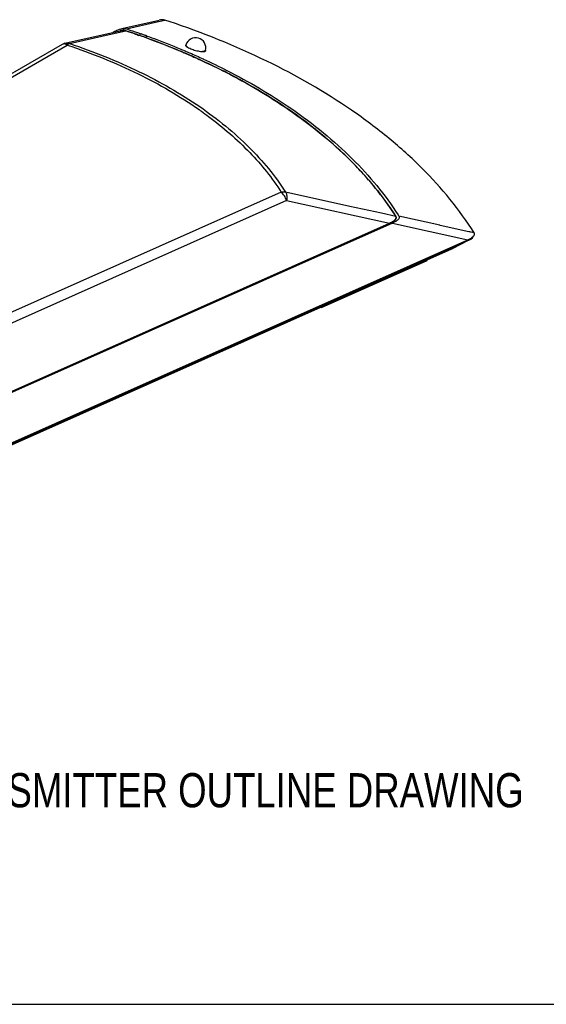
# Model space of a CAD drawing. Header units: inches. Extents: x 0 to 17, y 0 to 11.
# Tile 9 of 20: x 9.7 to 12.1, y 0 to 4.5. Entities that reach past the tile are written whole.
import ezdxf

# ---------------------------------------------------------------- set-up
doc = ezdxf.new("R2010")
doc.units = ezdxf.units.IN
doc.header["$LTSCALE"] = 0.935
doc.header["$MEASUREMENT"] = 0
doc.layers.get('0').update_dxf_attribs({"linetype": 'CONTINUOUS'})
doc.styles.get("Standard").update_dxf_attribs({"font": 'txt', "width": 0.8})

msp = doc.modelspace()

# ---------------------------------------------------------------- linework, layer by layer
at = {"color": 7, "linetype": 'Continuous'}
for p, q in [((10.1998, 4.4579), (10.3702, 4.497)), ((10.2208, 4.4568), (10.353, 4.4871)), ((10.353, 4.4871), (10.396, 4.497)), ((9.9395, 4.3908), (10.1913, 4.4486)), ((9.9606, 4.3898), (10.1422, 4.4314)), ((10.1422, 4.4314), (10.2171, 4.4486)), ((10.1591, 4.4412), (10.1643, 4.4442)), ((10.1926, 4.443), (10.2171, 4.4486)), ((10.2053, 4.4503), (10.1997, 4.45)), ((10.2762, 4.4263), (10.2711, 4.4282)), ((10.2718, 4.4286), (10.2769, 4.4267)), ((10.2726, 4.4297), (10.278, 4.4278)), ((10.2812, 4.434), (10.2863, 4.4321)), ((10.2829, 4.4357), (10.2881, 4.4339)), ((10.3085, 4.4237), (10.3132, 4.4219)), ((10.3106, 4.4258), (10.3154, 4.4241)), ((9.9265, 4.3857), (8.6685, 3.66)), ((8.6825, 3.6516), (9.9502, 4.3829)), ((10.492, 4.3825), (10.4915, 4.3807)), ((10.4806, 4.3477), (10.482, 4.3471)), ((10.4883, 4.346), (10.4813, 4.3487)), ((10.4883, 4.346), (10.4815, 4.3489)), ((10.4845, 4.3573), (10.4879, 4.356)), ((10.4849, 4.3576), (10.4882, 4.3562)), ((10.5314, 4.3271), (10.4883, 4.346)), ((10.57, 4.3096), (10.5314, 4.3271)), ((10.5715, 4.3193), (10.5726, 4.3189)), ((10.5804, 4.3549), (10.5812, 4.3555)), ((10.5814, 4.3574), (10.581, 4.3556)), ((10.5691, 4.3175), (10.5701, 4.317)), ((10.9279, 3.7106), (9.5126, 3.0805)), ((11.2421, 3.646), (10.9478, 3.711)), ((10.9525, 3.6722), (9.5403, 3.0435)), ((10.9525, 3.6722), (11.4221, 3.5685)), ((11.3863, 3.6141), (11.2421, 3.646)), ((11.4517, 3.5996), (11.3863, 3.6141)), ((11.4517, 3.5996), (11.4531, 3.5949)), ((11.6521, 3.5595), (11.466, 3.6006)), ((9.6567, 2.7826), (11.4221, 3.5685)), ((11.4363, 3.5695), (9.6587, 2.7781)), ((11.4406, 3.5786), (11.4353, 3.5753)), ((11.4447, 3.5735), (11.4363, 3.5695)), ((11.4363, 3.5695), (11.7805, 3.4935)), ((11.4471, 3.584), (11.4436, 3.5809)), ((11.4516, 3.5775), (11.4447, 3.5735)), ((11.4495, 3.5866), (11.4471, 3.584)), ((11.4515, 3.5894), (11.4495, 3.5866)), ((11.6541, 3.559), (11.6521, 3.5595)), ((11.7845, 3.5302), (11.6541, 3.559)), ((11.8101, 3.5246), (11.7845, 3.5302)), ((11.7896, 3.5291), (11.7845, 3.5302)), ((11.8101, 3.5246), (11.7896, 3.5291)), ((11.8033, 3.5069), (11.8057, 3.5091)), ((11.7898, 3.4929), (9.4849, 2.4669)), ((9.4932, 2.4752), (11.7805, 3.4935)), ((11.7825, 3.4893), (11.7076, 3.452)), ((11.7826, 3.4893), (11.7086, 3.4524)), ((11.7916, 3.4938), (11.7898, 3.4929)), ((11.7068, 3.4516), (9.449, 2.4464)), ((9.4498, 2.4469), (11.7076, 3.452)), ((11.7086, 3.4524), (11.7068, 3.4516)), ((11.7068, 3.4516), (11.7076, 3.452)), ((11.7076, 3.452), (11.7086, 3.4524)), ((11.1118, 3.1838), (11.5947, 3.3991)), ((11.5947, 3.3991), (11.5947, 3.4017)), ((11.1092, 3.1856), (11.1118, 3.1838)), ((11.1118, 3.1838), (11.1118, 3.1867)), ((0, 0), (17, 0))]:
    msp.add_line(p, q, dxfattribs=at)
for centre, radius, start, end in [((9.1061, 0.5847), 4.1194, 71.4672, 71.7523), ((10.2063, 4.3868), 0.0635, 95.9518, 97.7109), ((10.2055, 4.4051), 0.0452, 85.2681, 90.16), ((9.1073, 1.0975), 3.5301, 70.5184, 70.6353), ((9.1071, 1.0969), 3.5308, 70.5147, 70.6319), ((9.1128, 1.113), 3.5137, 70.2449, 70.5185), ((9.1128, 1.1129), 3.5138, 70.2403, 70.5148), ((9.1099, 1.0919), 3.5436, 70.4646, 70.5811), ((9.1154, 1.1073), 3.5272, 70.1922, 70.4647), ((10.5367, 4.3699), 0.0465, 344.3137, 164.3137), ((9.9501, 4.3448), 0.0472, 102.9154, 119.9795), ((9.2193, 1.3865), 3.2201, 66.9222, 67.2973), ((10.5791, 4.358), 0.00245, 339.3769, 344.3177), ((9.8002, 2.3842), 2.062, 51.2507, 51.4307), ((11.4433, 3.5943), 0.00992, 29.3833, 32.5145), ((10.3495, 2.892), 1.3224, 32.4023, 32.7306), ((11.3812, 3.6671), 0.1066, 298.5527, 300.4983), ((11.4054, 3.6293), 0.0617, 304.7609, 308.2972), ((11.4074, 3.6482), 0.0834, 301.9974, 303.2199)]:
    msp.add_arc(centre, radius, start, end, dxfattribs=at)
for points, knots in [([(10.396, 4.497), (10.3919, 4.4984), (10.383, 4.4992), (10.3744, 4.4979), (10.3702, 4.497)], [0, 0, 0, 0, 0.498584, 1, 1, 1, 1]), ([(10.1643, 4.4442), (10.1666, 4.4455), (10.1763, 4.4508), (10.1868, 4.4549), (10.195, 4.4568)], [0, 0, 0, 0, 0.237155, 1, 1, 1, 1]), ([(10.195, 4.4568), (10.1993, 4.4577), (10.2079, 4.459), (10.2167, 4.4582), (10.2208, 4.4568)], [0, 0, 0, 0, 0.501449, 1, 1, 1, 1]), ([(10.2208, 4.4568), (10.226, 4.4551), (10.2467, 4.4482), (10.2674, 4.4411), (10.2829, 4.4357)], [0, 0, 0, 0, 0.25077, 1, 1, 1, 1]), ([(11.2494, 4.085), (11.1265, 4.1696), (10.8562, 4.3237), (10.5678, 4.4395), (10.4154, 4.4905)], [0, 0, 0, 0, 0.481406, 1, 1, 1, 1]), ([(10.1913, 4.4486), (10.1955, 4.4496), (10.2041, 4.4508), (10.213, 4.45), (10.2171, 4.4486)], [0, 0, 0, 0, 0.501623, 1, 1, 1, 1]), ([(10.2171, 4.4486), (10.2165, 4.4488), (10.2139, 4.4496), (10.2112, 4.45), (10.2092, 4.4502)], [0, 0, 0, 0, 0.242266, 1, 1, 1, 1]), ([(10.2171, 4.4486), (10.2217, 4.4471), (10.2404, 4.4409), (10.2589, 4.4345), (10.2728, 4.4296)], [0, 0, 0, 0, 0.250705, 1, 1, 1, 1]), ([(10.2726, 4.4297), (10.268, 4.4313), (10.2495, 4.4377), (10.231, 4.444), (10.2171, 4.4486)], [0, 0, 0, 0, 0.249303, 1, 1, 1, 1]), ([(10.4621, 4.3571), (10.4489, 4.3626), (10.3954, 4.3846), (10.3413, 4.4052), (10.3004, 4.4199)], [0, 0, 0, 0, 0.247585, 1, 1, 1, 1]), ([(10.3007, 4.4198), (10.3161, 4.4142), (10.377, 4.3919), (10.4373, 4.3678), (10.4819, 4.3488)], [0, 0, 0, 0, 0.252733, 1, 1, 1, 1]), ([(10.3154, 4.4241), (10.3299, 4.4189), (10.3868, 4.3978), (10.4431, 4.3753), (10.4849, 4.3576)], [0, 0, 0, 0, 0.252525, 1, 1, 1, 1]), ([(9.9338, 4.3878), (9.9331, 4.3878), (9.9306, 4.3875), (9.9281, 4.3867), (9.9265, 4.3857)], [0, 0, 0, 0, 0.259126, 1, 1, 1, 1]), ([(9.9418, 4.3868), (9.9411, 4.387), (9.9385, 4.3876), (9.9358, 4.3879), (9.9338, 4.3878)], [0, 0, 0, 0, 0.265164, 1, 1, 1, 1]), ([(9.9395, 4.3908), (9.943, 4.3916), (9.9502, 4.3923), (9.9572, 4.3909), (9.9606, 4.3898)], [0, 0, 0, 0, 0.496627, 1, 1, 1, 1]), ([(9.9502, 4.3829), (9.9495, 4.3833), (9.9468, 4.3849), (9.944, 4.3861), (9.9418, 4.3868)], [0, 0, 0, 0, 0.263433, 1, 1, 1, 1]), ([(9.9606, 4.3898), (9.9598, 4.3896), (9.9585, 4.3891), (9.9568, 4.3883), (9.9558, 4.3876), (9.9549, 4.3871), (9.9543, 4.3865), (9.9535, 4.3861), (9.9531, 4.3853), (9.9522, 4.385), (9.9516, 4.3844), (9.9512, 4.3839), (9.9509, 4.3836), (9.9507, 4.3833), (9.9502, 4.383), (9.9503, 4.3829)], [0, 0, 0, 0, 0.206876, 0.320529, 0.441564, 0.504887, 0.569892, 0.638329, 0.699592, 0.778493, 0.852184, 0.888807, 0.926786, 0.962926, 1, 1, 1, 1]), ([(9.9502, 4.3829), (10.0606, 4.3461), (10.2692, 4.2624), (10.4641, 4.1499), (10.5523, 4.0881)], [0, 0, 0, 0, 0.519319, 1, 1, 1, 1]), ([(9.9606, 4.3898), (10.0693, 4.3536), (10.2749, 4.2715), (10.4675, 4.1617), (10.5551, 4.1015)], [0, 0, 0, 0, 0.5187, 1, 1, 1, 1]), ([(10.4912, 4.3824), (10.491, 4.3821), (10.491, 4.3815), (10.4912, 4.3809), (10.4912, 4.3808)], [0, 0, 0, 0, 0.729491, 1, 1, 1, 1]), ([(10.4921, 4.3838), (10.492, 4.3837), (10.4916, 4.3833), (10.4913, 4.3828), (10.4912, 4.3824)], [0, 0, 0, 0, 0.271278, 1, 1, 1, 1]), ([(10.4912, 4.3808), (10.4915, 4.3799), (10.4928, 4.3781), (10.4971, 4.3743), (10.5014, 4.3719), (10.5046, 4.3703)], [0, 0, 0, 0, 0.15497, 0.37304, 1, 1, 1, 1]), ([(10.5001, 4.3733), (10.4988, 4.3741), (10.497, 4.3753), (10.4948, 4.3771), (10.4936, 4.3783), (10.4927, 4.3794), (10.4921, 4.3805), (10.4919, 4.3815), (10.4919, 4.3822), (10.492, 4.3825)], [0, 0, 0, 0, 0.361144, 0.512301, 0.643509, 0.75529, 0.849283, 0.92885, 1, 1, 1, 1]), ([(10.5046, 4.3703), (10.5111, 4.367), (10.5254, 4.3615), (10.5437, 4.3565), (10.5583, 4.3539), (10.5676, 4.353), (10.5748, 4.3532), (10.5789, 4.3541), (10.5804, 4.3549)], [0, 0, 0, 0, 0.277076, 0.583404, 0.723806, 0.84395, 0.937115, 1, 1, 1, 1]), ([(10.4834, 4.3481), (10.4906, 4.345), (10.5193, 4.3327), (10.5478, 4.3198), (10.5691, 4.31)], [0, 0, 0, 0, 0.251488, 1, 1, 1, 1]), ([(10.4882, 4.3562), (10.4952, 4.3532), (10.5231, 4.3412), (10.5508, 4.3288), (10.5715, 4.3193)], [0, 0, 0, 0, 0.251443, 1, 1, 1, 1]), ([(10.5794, 4.3553), (10.5788, 4.355), (10.5773, 4.3545), (10.5749, 4.354), (10.5719, 4.3537), (10.5697, 4.3537), (10.5686, 4.3537)], [0, 0, 0, 0, 0.184291, 0.412303, 0.684816, 1, 1, 1, 1]), ([(10.5726, 4.3189), (10.6085, 4.3023), (10.7461, 4.2357), (10.8785, 4.1581), (10.9719, 4.0939)], [0, 0, 0, 0, 0.258779, 1, 1, 1, 1]), ([(10.5814, 4.3572), (10.5812, 4.3568), (10.5806, 4.356), (10.5798, 4.3555), (10.5794, 4.3553)], [0, 0, 0, 0, 0.450243, 1, 1, 1, 1]), ([(10.5812, 4.3555), (10.5814, 4.3556), (10.5817, 4.356), (10.582, 4.3565), (10.5821, 4.3569)], [0, 0, 0, 0, 0.268254, 1, 1, 1, 1]), ([(10.5821, 4.3569), (10.5822, 4.3571), (10.5823, 4.3578), (10.5821, 4.3585), (10.5819, 4.359)], [0, 0, 0, 0, 0.23299, 1, 1, 1, 1]), ([(10.5691, 4.31), (10.6044, 4.2937), (10.7395, 4.228), (10.8696, 4.1517), (10.9613, 4.0886)], [0, 0, 0, 0, 0.258688, 1, 1, 1, 1]), ([(10.6977, 4.2467), (10.6873, 4.2522), (10.6451, 4.2739), (10.6024, 4.2946), (10.57, 4.3096)], [0, 0, 0, 0, 0.247537, 1, 1, 1, 1]), ([(10.7611, 4.2125), (10.7559, 4.2154), (10.7348, 4.227), (10.7137, 4.2383), (10.6977, 4.2467)], [0, 0, 0, 0, 0.248662, 1, 1, 1, 1]), ([(10.9613, 4.0886), (10.9455, 4.0995), (10.8802, 4.1431), (10.8129, 4.1836), (10.7611, 4.2125)], [0, 0, 0, 0, 0.245177, 1, 1, 1, 1]), ([(10.5551, 4.1015), (10.5961, 4.0733), (10.6741, 4.0149), (10.8123, 3.8908), (10.9001, 3.7853), (10.9478, 3.711)], [0, 0, 0, 0, 0.268184, 0.524066, 1, 1, 1, 1]), ([(10.9719, 4.0939), (11.023, 4.0587), (11.1204, 3.9859), (11.2927, 3.8312), (11.4023, 3.6997), (11.4619, 3.607)], [0, 0, 0, 0, 0.268133, 0.524022, 1, 1, 1, 1]), ([(10.5523, 4.0881), (10.556, 4.0856), (10.5703, 4.0754), (10.5845, 4.0651), (10.595, 4.0572)], [0, 0, 0, 0, 0.251505, 1, 1, 1, 1]), ([(10.595, 4.0572), (10.6622, 4.0071), (10.7845, 3.9015), (10.8863, 3.7755), (10.9279, 3.7106)], [0, 0, 0, 0, 0.521078, 1, 1, 1, 1]), ([(10.9613, 4.0886), (11.0126, 4.0533), (11.1102, 3.9802), (11.2828, 3.8249), (11.3924, 3.6928), (11.4517, 3.5996)], [0, 0, 0, 0, 0.268308, 0.524225, 1, 1, 1, 1]), ([(11.0858, 3.9964), (11.0759, 4.0044), (11.0352, 4.0362), (10.9934, 4.0665), (10.9613, 4.0886)], [0, 0, 0, 0, 0.24645, 1, 1, 1, 1]), ([(11.8101, 3.5246), (11.7425, 3.6314), (11.6174, 3.7829), (11.4199, 3.9609), (11.3082, 4.0446), (11.2494, 4.085)], [0, 0, 0, 0, 0.475622, 0.731573, 1, 1, 1, 1]), ([(11.1385, 3.9529), (11.1346, 3.9563), (11.1189, 3.9696), (11.1029, 3.9827), (11.0909, 3.9924)], [0, 0, 0, 0, 0.248494, 1, 1, 1, 1]), ([(11.1863, 3.9107), (11.1824, 3.9143), (11.1666, 3.9286), (11.1507, 3.9426), (11.1385, 3.9529)], [0, 0, 0, 0, 0.248407, 1, 1, 1, 1]), ([(11.2958, 3.8015), (11.2872, 3.8109), (11.252, 3.8485), (11.215, 3.8845), (11.1863, 3.9107)], [0, 0, 0, 0, 0.246035, 1, 1, 1, 1]), ([(11.3355, 3.7565), (11.3323, 3.7603), (11.3193, 3.7755), (11.306, 3.7904), (11.2958, 3.8015)], [0, 0, 0, 0, 0.248421, 1, 1, 1, 1]), ([(11.4517, 3.5996), (11.4431, 3.6131), (11.4072, 3.6674), (11.3673, 3.7191), (11.3355, 3.7565)], [0, 0, 0, 0, 0.244848, 1, 1, 1, 1]), ([(10.9279, 3.7107), (10.9296, 3.7111), (10.933, 3.7116), (10.9397, 3.7121), (10.9447, 3.7116), (10.9478, 3.711)], [0, 0, 0, 0, 0.26161, 0.51602, 1, 1, 1, 1]), ([(10.9525, 3.6722), (10.95, 3.68), (10.9449, 3.691), (10.9358, 3.7034), (10.9306, 3.7085), (10.9279, 3.7106)], [0, 0, 0, 0, 0.529793, 0.77846, 1, 1, 1, 1]), ([(10.9478, 3.711), (10.9493, 3.7086), (10.9516, 3.7031), (10.9542, 3.6901), (10.9537, 3.6795), (10.9525, 3.6722)], [0, 0, 0, 0, 0.206712, 0.447118, 1, 1, 1, 1]), ([(11.4531, 3.5949), (11.4531, 3.596), (11.4528, 3.5975), (11.4522, 3.5988), (11.452, 3.5992)], [0, 0, 0, 0, 0.739229, 1, 1, 1, 1]), ([(11.466, 3.6006), (11.4666, 3.5997), (11.4674, 3.5977), (11.4674, 3.5933), (11.4647, 3.5881), (11.4595, 3.5829), (11.4554, 3.5799), (11.4531, 3.5784)], [0, 0, 0, 0, 0.114558, 0.223558, 0.453666, 0.714688, 1, 1, 1, 1]), ([(11.4221, 3.5685), (11.4257, 3.5702), (11.4327, 3.5736), (11.4409, 3.5786), (11.4464, 3.5832), (11.4508, 3.5877), (11.4531, 3.5921), (11.4531, 3.5949)], [0, 0, 0, 0, 0.284265, 0.55214, 0.677455, 0.794939, 1, 1, 1, 1]), ([(11.4322, 3.5735), (11.4313, 3.5731), (11.428, 3.5713), (11.4247, 3.5697), (11.4221, 3.5685)], [0, 0, 0, 0, 0.245868, 1, 1, 1, 1]), ([(11.4531, 3.5949), (11.4531, 3.5945), (11.4529, 3.5925), (11.4522, 3.5907), (11.4515, 3.5894)], [0, 0, 0, 0, 0.243364, 1, 1, 1, 1]), ([(11.8057, 3.5091), (11.8068, 3.5102), (11.8089, 3.5125), (11.8111, 3.5164), (11.8118, 3.5207), (11.8109, 3.5234), (11.8101, 3.5246)], [0, 0, 0, 0, 0.27356, 0.525167, 0.759208, 1, 1, 1, 1]), ([(11.7805, 3.4935), (11.7847, 3.4954), (11.7926, 3.4993), (11.8, 3.5041), (11.8033, 3.5069)], [0, 0, 0, 0, 0.518518, 1, 1, 1, 1]), ([(11.8033, 3.5069), (11.8031, 3.5056), (11.8023, 3.5029), (11.7998, 3.4994), (11.7961, 3.4963), (11.7931, 3.4946), (11.7916, 3.4938)], [0, 0, 0, 0, 0.213859, 0.448194, 0.710625, 1, 1, 1, 1])]:
    msp.add_open_spline(points, degree=3, knots=knots, dxfattribs=at)
msp.add_open_spline([(10.1978, 4.4498), (10.1952, 4.4494), (10.1925, 4.4489), (10.19, 4.4483)], degree=3, dxfattribs=at)

# ---------------------------------------------------------------- texts
at = {"color": 7, "linetype": 'Continuous', "insert": (7.3175, 1.0564), "char_height": 0.15625, "width": 5.75, "attachment_point": 1, "line_spacing_factor": 0.9}
msp.add_mtext('DIALOG 20 BOUNDARY TRANSMITTER OUTLINE DRAWING', dxfattribs=at)

doc.saveas('drawing.dxf')
